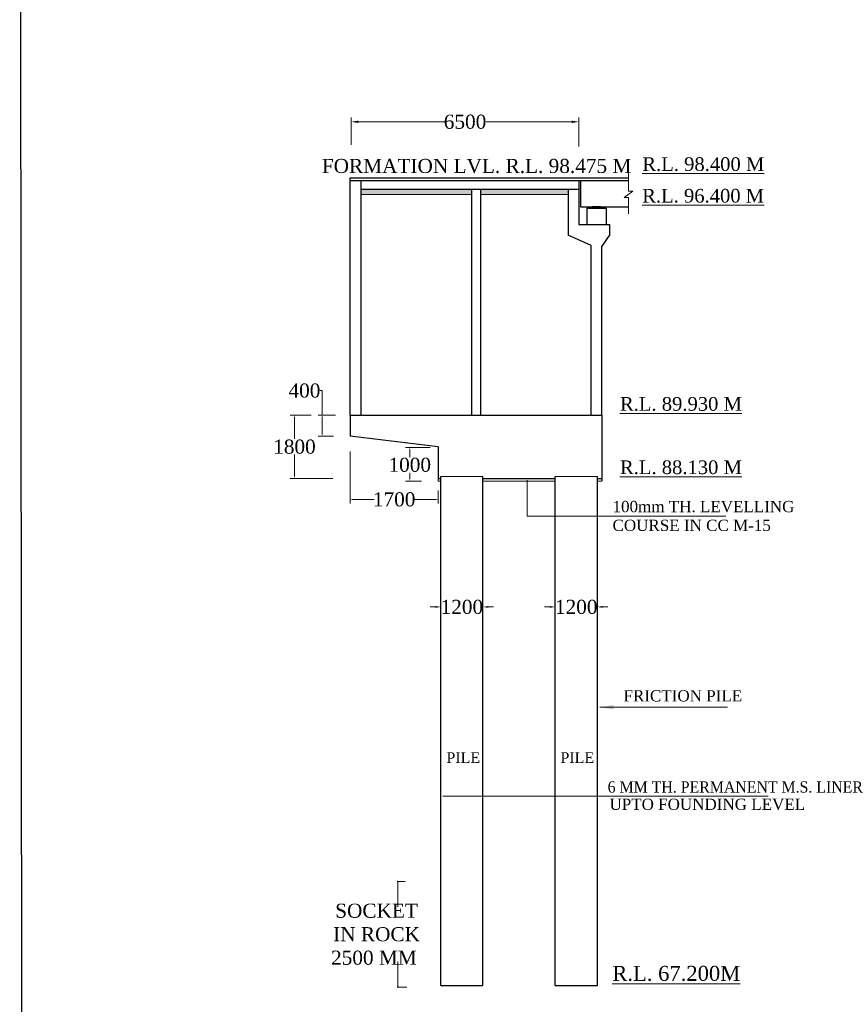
# Model space of a CAD drawing. Header units: millimetres. Extents: x 555781 to 21888299, y -694980 to 71431.
# Tile 4 of 10: x 21587880 to 21646595, y -280373 to -210491. Entities that reach past the tile are written whole.
import ezdxf
from ezdxf.enums import TextEntityAlignment as Align

# ---------------------------------------------------------------- set-up
doc = ezdxf.new("R2010")
doc.units = ezdxf.units.MM
doc.header["$LTSCALE"] = 1000
doc.header["$MEASUREMENT"] = 0
doc.linetypes.add('DASHED', pattern=[0.75, 0.5, -0.25])
doc.layers.get('0').update_dxf_attribs({"color": 250})
for name, color, linetype in [('dimension', 71, 'Continuous'), ('plan', 12, 'Continuous'), ('reinforcement', 7, 'Continuous'), ('text', 7, 'Continuous')]:
    doc.layers.add(name, color=color, linetype=linetype)
doc.styles.get("Standard").update_dxf_attribs({"font": 'times.ttf'})
doc.dimstyles.new('Abut-standard', dxfattribs={"dimtxt": 300, "dimasz": 200, "dimexe": 300, "dimexo": 50, "dimgap": 50, "dimtad": 0, "dimtih": 1, "dimtoh": 1, "dimdec": 0, "dimzin": 0, "dimdsep": 46, "dimtxsty": 'Standard', "dimblk": 'OBLIQUE', "dimcen": 0.09, "dimdle": 300, "dimclrd": 256, "dimclre": 256, "dimclrt": 256, "dimadec": 0, "dimazin": 0, "dimtp": 0.9995, "dimtm": 0.9995, "dimtfac": 1, "dimtdec": 0, "dimtix": 1, "dimtofl": 0, "dimtmove": 1, "dimatfit": 3, "dimfxl": 1, "dimtolj": 1, "dimtzin": 0, "dimlwd": 0, "dimlwe": 0, "dimarcsym": 0})
doc.dimstyles.get("Standard").update_dxf_attribs({"dimtxt": 150, "dimasz": 100, "dimexe": 50, "dimexo": 50, "dimgap": 50, "dimtad": 0, "dimtih": 1, "dimtoh": 1, "dimdec": 0, "dimzin": 0, "dimdsep": 46, "dimtxsty": 'Standard', "dimblk": 'ARCHTICK', "dimcen": 0.09, "dimclrd": 256, "dimclre": 256, "dimadec": 0, "dimazin": 0, "dimtfac": 1, "dimtdec": 0, "dimtix": 1, "dimtofl": 0, "dimtmove": 1, "dimatfit": 3, "dimfxl": 1, "dimtolj": 1, "dimtzin": 0, "dimlwd": 0, "dimlwe": 0, "dimarcsym": 0})

# ---------------------------------------------------------------- blocks, each defined once
blk = doc.blocks.new('*D261')
at = {"layer": 'Defpoints', "color": 0, "linetype": 'Continuous', "transparency": 16777216}
for p in [(21627598, -217738), (21611428, -219433), (21627598, -219541)]:
    blk.add_point(p, dxfattribs=at)
at = {"layer": 'dimension', "linetype": 'Continuous', "lineweight": 9, "transparency": 16777216}
for p, q in [((21611428, -219383), (21611428, -217438)), ((21611928, -217738), (21618045, -217738)), ((21627098, -217738), (21620982, -217738)), ((21627598, -219491), (21627598, -217438))]:
    blk.add_line(p, q, dxfattribs=at)
at = {"layer": 'dimension', "linetype": 'Continuous', "transparency": 16777216}
for points in [[(21611928, -217655), (21611928, -217821), (21611428, -217738)], [(21627098, -217655), (21627098, -217821), (21627598, -217738)]]:
    blk.add_solid(points, dxfattribs=at)
at = {"layer": 'dimension', "linetype": 'Continuous', "transparency": 16777216, "insert": (21619513, -217738), "char_height": 800, "attachment_point": 5}
blk.add_mtext('\\A1;{\\H1.25x;6500}', dxfattribs=at)
blk = doc.blocks.new('*D262')
at = {"layer": 'Defpoints', "color": 0, "linetype": 'Continuous', "transparency": 16777216}
for p in [(21625911, -250039), (21628910, -250039), (21625911, -252170)]:
    blk.add_point(p, dxfattribs=at)
at = {"layer": 'dimension', "linetype": 'Continuous', "lineweight": 13, "transparency": 16777216}
for p, q in [((21625911, -250089), (21625911, -252470)), ((21628910, -250089), (21628910, -252470)), ((21625536, -252170), (21625161, -252170)), ((21629285, -252170), (21629660, -252170))]:
    blk.add_line(p, q, dxfattribs=at)
at = {"layer": 'dimension', "linetype": 'Continuous', "transparency": 16777216}
for points in [[(21625536, -252107), (21625536, -252232), (21625911, -252170)], [(21629285, -252107), (21629285, -252232), (21628910, -252170)]]:
    blk.add_solid(points, dxfattribs=at)
at = {"layer": 'dimension', "linetype": 'Continuous', "transparency": 16777216, "insert": (21627411, -252170), "char_height": 525, "attachment_point": 5}
blk.add_mtext('\\A1;{\\H1.9048x;1200}', dxfattribs=at)
blk = doc.blocks.new('_Oblique')
at = {"color": 0, "linetype": 'ByBlock', "lineweight": -2}
blk.add_line((-0.5, -0.5), (0.5, 0.5), dxfattribs=at)
blk = doc.blocks.new('*D292')
at = {"layer": 'Defpoints', "color": 0, "linetype": 'Continuous', "transparency": 16777216}
for p in [(21608626, -238549), (21607397, -243049), (21610176, -243049)]:
    blk.add_point(p, dxfattribs=at)
at = {"layer": 'dimension', "linetype": 'Continuous', "lineweight": 0, "transparency": 16777216}
for p, q in [((21608576, -238549), (21607097, -238549)), ((21607397, -238699), (21607397, -240240)), ((21607397, -242899), (21607397, -241357)), ((21610126, -243049), (21607097, -243049))]:
    blk.add_line(p, q, dxfattribs=at)
at = {"layer": 'dimension', "linetype": 'Continuous', "transparency": 16777216}
for points in [[(21607372, -238699), (21607422, -238699), (21607397, -238549)], [(21607372, -242899), (21607422, -242899), (21607397, -243049)]]:
    blk.add_solid(points, dxfattribs=at)
at = {"layer": 'dimension', "linetype": 'Continuous', "lineweight": 9, "transparency": 16777216, "insert": (21607397, -240799), "char_height": 230, "attachment_point": 5}
blk.add_mtext('\\A1;{\\H4.3478x;1800}', dxfattribs=at)
blk = doc.blocks.new('*D291')
at = {"layer": 'Defpoints', "color": 0, "linetype": 'Continuous', "transparency": 16777216}
for p in [(21611354, -241087), (21617602, -243852), (21617602, -244540)]:
    blk.add_point(p, dxfattribs=at)
at = {"layer": 'dimension', "linetype": 'Continuous', "lineweight": 0, "transparency": 16777216}
for p, q in [((21611354, -241137), (21611354, -244840)), ((21611504, -244540), (21613064, -244540)), ((21617452, -244540), (21615892, -244540)), ((21617602, -243902), (21617602, -244840))]:
    blk.add_line(p, q, dxfattribs=at)
at = {"layer": 'dimension', "linetype": 'Continuous', "transparency": 16777216}
for points in [[(21611504, -244515), (21611504, -244565), (21611354, -244540)], [(21617452, -244515), (21617452, -244565), (21617602, -244540)]]:
    blk.add_solid(points, dxfattribs=at)
at = {"layer": 'dimension', "linetype": 'Continuous', "lineweight": 9, "transparency": 16777216, "insert": (21614478, -244540), "char_height": 230, "attachment_point": 5}
blk.add_mtext('\\A1;{\\H4.3478x;1700}', dxfattribs=at)
blk = doc.blocks.new('*D289')
at = {"layer": 'Defpoints', "color": 0, "linetype": 'Continuous', "transparency": 16777216}
for p in [(21610370, -238549), (21609375, -240048), (21610220, -240048)]:
    blk.add_point(p, dxfattribs=at)
at = {"layer": 'dimension', "linetype": 'Continuous', "lineweight": 0, "transparency": 16777216}
for p, q in [((21609225, -236818), (21609375, -236818)), ((21609375, -236818), (21609375, -238549)), ((21610320, -238549), (21609075, -238549)), ((21609375, -238699), (21609375, -239898)), ((21610170, -240048), (21609075, -240048))]:
    blk.add_line(p, q, dxfattribs=at)
at = {"layer": 'dimension', "linetype": 'Continuous', "transparency": 16777216}
for points in [[(21609350, -238699), (21609400, -238699), (21609375, -238549)], [(21609350, -239898), (21609400, -239898), (21609375, -240048)]]:
    blk.add_solid(points, dxfattribs=at)
at = {"layer": 'dimension', "linetype": 'Continuous', "lineweight": 9, "transparency": 16777216, "insert": (21608106, -236818), "char_height": 230, "attachment_point": 5}
blk.add_mtext('\\A1;{\\H4.3478x;400}', dxfattribs=at)
blk = doc.blocks.new('*D290')
at = {"layer": 'Defpoints', "color": 0, "linetype": 'Continuous', "transparency": 16777216}
for p in [(21617083, -240848), (21615586, -243234), (21616469, -243234)]:
    blk.add_point(p, dxfattribs=at)
at = {"layer": 'dimension', "linetype": 'Continuous', "lineweight": 0, "transparency": 16777216}
for p, q in [((21617033, -240848), (21615286, -240848)), ((21615586, -240998), (21615586, -241529)), ((21615586, -243084), (21615586, -242646)), ((21616419, -243234), (21615286, -243234))]:
    blk.add_line(p, q, dxfattribs=at)
at = {"layer": 'dimension', "linetype": 'Continuous', "transparency": 16777216}
for points in [[(21615561, -240998), (21615611, -240998), (21615586, -240848)], [(21615561, -243084), (21615611, -243084), (21615586, -243234)]]:
    blk.add_solid(points, dxfattribs=at)
at = {"layer": 'dimension', "linetype": 'Continuous', "lineweight": 9, "transparency": 16777216, "insert": (21615586, -242088), "char_height": 230, "attachment_point": 5}
blk.add_mtext('\\A1;{\\H4.3478x;1000}', dxfattribs=at)
blk = doc.blocks.new('*D353')
at = {"layer": 'Defpoints', "color": 0, "linetype": 'Continuous', "transparency": 16777216}
for p in [(21617789, -250039), (21620788, -250039), (21617789, -252170)]:
    blk.add_point(p, dxfattribs=at)
at = {"layer": 'dimension', "linetype": 'Continuous', "lineweight": 13, "transparency": 16777216}
for p, q in [((21617789, -250089), (21617789, -252470)), ((21620788, -250089), (21620788, -252470)), ((21617414, -252170), (21617039, -252170)), ((21621163, -252170), (21621538, -252170))]:
    blk.add_line(p, q, dxfattribs=at)
at = {"layer": 'dimension', "linetype": 'Continuous', "transparency": 16777216}
for points in [[(21617414, -252107), (21617414, -252232), (21617789, -252170)], [(21621163, -252107), (21621163, -252232), (21620788, -252170)]]:
    blk.add_solid(points, dxfattribs=at)
at = {"layer": 'dimension', "linetype": 'Continuous', "transparency": 16777216, "insert": (21619288, -252170), "char_height": 525, "attachment_point": 5}
blk.add_mtext('\\A1;{\\H1.9048x;1200}', dxfattribs=at)
blk = doc.blocks.new('_ArchTick')
at = {"color": 0, "linetype": 'ByBlock', "lineweight": 9, "const_width": 0.15}
blk.add_lwpolyline([(-0.5, -0.5), (0.5, 0.5)], dxfattribs=at)
blk = doc.blocks.new('*D601')
at = {"lineweight": 0, "ltscale": 10, "transparency": 16777216}
for p, q in [((21615266, -271651), (21614690, -271651)), ((21614740, -271651), (21614740, -273462)), ((21614740, -279151), (21614740, -277346)), ((21615376, -279151), (21614690, -279151))]:
    blk.add_line(p, q, dxfattribs=at)
at = {"layer": 'Defpoints', "color": 0, "ltscale": 10, "transparency": 16777216}
for p in [(21615316, -271651), (21614740, -279151), (21615426, -279151)]:
    blk.add_point(p, dxfattribs=at)
at = {"lineweight": 0, "ltscale": 10, "transparency": 16777216, "xscale": 100, "yscale": 100, "zscale": 100}
for p, rotation in [((21614740, -271651), 90), ((21614740, -279151), 270)]:
    blk.add_blockref('_ArchTick', p, dxfattribs=dict(at, rotation=rotation))
at = {"color": 0, "ltscale": 10, "transparency": 16777216, "insert": (21613039, -275404), "char_height": 150, "attachment_point": 5}
blk.add_mtext('\\A1;{\\H6.6667x; SOCKET \\P IN ROCK\\P2500 MM}', dxfattribs=at)

msp = doc.modelspace()

# ---------------------------------------------------------------- hatches: boundary and pattern name
at = {"layer": 'plan', "linetype": 'Continuous'}
msp.add_hatch(color=0, dxfattribs=at).paths.add_polyline_path([(21628534.6, -223773.2), (21628534.6, -223870.7), (21629159.7, -223870.7), (21629159.7, -223773.2)])
at = {"layer": 'text', "lineweight": 9}
h = msp.add_hatch(dxfattribs=at)
h.set_pattern_fill('AR-CONC', color=0, scale=80, style=0)
h.set_pattern_definition([(50, (0, 0), (573.808146, -50.201708), [60, -660]), (355, (0, 0), (-111.001067, 601.753707), [48, -528]), (100.4514445, (47.8, -4.2), (462.807077, 551.551993), [50.992154, -560.91369]), (46.1842, (0, 160), (853.793065, -132.415425), [90, -990]), (96.6356355, (71.15, 149), (747.729557, 779.29488), [76.488274, -841.371008]), (351.184164, (0, 160), (747.729556, 779.29488), [72, -792]), (21, (80, 120), (477.525642, -322.095113), [60, -660]), (326, (80, 120), (194.652266, 580.120036), [48, -528]), (71.4514447, (119.8, 93.16), (672.177901, 258.024922), [50.992152, -560.91369]), (37.5, (0, 0), (9.7278843, 266.315083), [0, -521.6, 0, -536, 0, -530]), (7.5, (0, 0), (210.45563, 315.5293695), [0, -305.6, 0, -509.6, 0, -202]), (327.5, (-178.4, 0), (427.057949, -18.0438974), [0, -200, 0, -624, 0, -828]), (317.5, (-258.4, 0), (466.5489355, 80.083986), [0, -260, 0, -414.4, 0, -588])])
h.paths.add_polyline_path([(21619975.9, -222523.7), (21612104.1, -222523.7), (21612104.1, -222898.5), (21619975.9, -222898.5)])
h.paths.add_polyline_path([(21626848, -222523.7), (21620600.9, -222523.7), (21620600.9, -222898.5), (21626848, -222898.5)])

# ---------------------------------------------------------------- linework, layer by layer
at = {"color": 0, "lineweight": 30, "ltscale": 10}
msp.add_line((21587879.5, -146637), (21588061.5, -323970.6), dxfattribs=at)
at = {"color": 0, "lineweight": 9}
for p, q in [((21631121.6, -221213.7), (21631121.6, -222658.3)), ((21631436.1, -222658.3), (21630819.6, -223104.5)), ((21631121.6, -222658.3), (21631436.1, -222658.3)), ((21630819.6, -223104.5), (21631121.6, -223104.5)), ((21631121.6, -223104.5), (21631121.6, -224262.8))]:
    msp.add_line(p, q, dxfattribs=at)
at = {"color": 0}
msp.add_line((21627644.9, -221898.6), (21631121.6, -221898.6), dxfattribs=at)
at = {"layer": 'plan', "color": 0, "linetype": 'Continuous'}
for p, q in [((21611354.2, -238548.8), (21611354.2, -221711.1)), ((21611354.2, -221898.6), (21631121.6, -221898.6)), ((21612104.1, -221898.6), (21612104.1, -238548.8)), ((21627598.1, -221898.6), (21627598.1, -225027.4)), ((21627707.4, -221898.6), (21627707.4, -223773.2)), ((21612104.1, -222523.7), (21627598.1, -222523.7)), ((21619975.9, -222523.7), (21619975.9, -238548.8)), ((21620600.9, -222524.3), (21620600.9, -238548.8)), ((21626848, -222523.7), (21626848, -225778.6)), ((21627707.4, -223773.2), (21631128, -223773.2)), ((21628159.6, -223870.7), (21629534.7, -223870.7)), ((21628159.6, -223870.7), (21628159.6, -225023.3)), ((21628534.6, -223870.7), (21628534.6, -223773.2)), ((21629159.7, -223773.2), (21628534.6, -223773.2)), ((21629159.7, -223870.7), (21629159.7, -223773.2)), ((21629534.7, -223870.7), (21629534.7, -225023.3)), ((21627598.1, -225027.4), (21629787.8, -225027.4)), ((21629787.8, -225741.2), (21629787.8, -225027.4)), ((21628472.6, -226527.4), (21626848, -225778.6)), ((21629787.8, -225741.2), (21629222.5, -226559.7)), ((21628472.6, -238548.8), (21628472.6, -226527.4)), ((21629222.5, -238548.8), (21629222.5, -226559.7)), ((21611354.2, -238548.8), (21629222.5, -238548.8)), ((21617601.7, -240797.9), (21611354.2, -240048.2)), ((21617601.7, -240797.9), (21617601.7, -243047)), ((21617789.1, -279040), (21617789.1, -242922)), ((21620787.9, -279040), (21620787.9, -242922)), ((21620787.9, -243047), (21621850.2, -243047)), ((21621850.2, -243047), (21622599.9, -243047)), ((21622599.9, -243047), (21625911.4, -243047)), ((21625911.4, -279040), (21625911.4, -242922)), ((21628910.2, -279040), (21628910.2, -242922))]:
    msp.add_line(p, q, dxfattribs=at)
at = {"layer": 'plan', "color": 0, "linetype": 'Continuous', "lineweight": 9}
for p, q in [((21612104.1, -222898.5), (21619975.9, -222898.5)), ((21620600.9, -222898.5), (21626848, -222898.5))]:
    msp.add_line(p, q, dxfattribs=at)
at = {"layer": 'reinforcement', "color": 0, "linetype": 'Continuous'}
for p, q in [((21611354.2, -238548.8), (21611354.2, -240048.2)), ((21629222.5, -238548.8), (21629222.5, -243234.4)), ((21617789.1, -279040), (21620787.9, -279040)), ((21625911.4, -279040), (21628910.2, -279040))]:
    msp.add_line(p, q, dxfattribs=at)
at = {"layer": 'text', "color": 0}
for p, q in [((21611354.2, -221711.1), (21631121.6, -221711.1)), ((21617601.7, -243051.4), (21617789.1, -243051.4)), ((21628910.2, -243047), (21629222.5, -243047))]:
    msp.add_line(p, q, dxfattribs=at)
at = {"layer": 'text', "color": 0, "lineweight": 9}
for p, q in [((21617601.7, -243047), (21617601.7, -243234.4)), ((21617601.7, -243234.4), (21617789.1, -243234.4)), ((21620787.9, -243234.4), (21621850.2, -243234.4)), ((21621850.2, -243234.4), (21622599.9, -243234.4)), ((21622599.9, -243234.4), (21625911.4, -243234.4)), ((21628910.2, -243234.4), (21629222.5, -243234.4))]:
    msp.add_line(p, q, dxfattribs=at)
at = {"layer": 'text', "color": 0, "linetype": 'DASHED', "lineweight": 15, "ltscale": 300}
for p, q in [((21620787.9, -242922), (21617789.1, -242922)), ((21628910.2, -242922), (21625911.4, -242922))]:
    msp.add_line(p, q, dxfattribs=at)
at = {"layer": 'text', "color": 0, "lineweight": 9}
msp.add_arc((21626100.3, -221711.7), 0.625, 90, 180, dxfattribs=at)

# ---------------------------------------------------------------- texts
at = {"color": 0, "linetype": 'Continuous'}
for s, p in [('FRICTION PILE', (21630770.1, -258877.4)), ('6 MM TH. PERMANENT M.S. LINER', (21629640.8, -265348)), ('UPTO FOUNDING LEVEL', (21629773.4, -266575))]:
    msp.add_text(s, height=800, dxfattribs=at).set_placement(p)
at = {"linetype": 'Continuous', "insert": (21629989.4, -244645.3), "char_height": 800, "width": 15031.111, "attachment_point": 1}
msp.add_mtext('100mm TH. LEVELLING \\PCOURSE IN CC M-15', dxfattribs=at)
at = {"layer": 'plan', "color": 0, "linetype": 'Continuous'}
msp.add_text('FORMATION LVL. R.L. 98.475 M', height=1000, dxfattribs=at).set_placement((21609340.1, -220369.9), align=Align.TOP_LEFT)
at = {"layer": 'text', "color": 7, "lineweight": 13}
for p in [(21617628, -263237.5), (21625728, -263237.5)]:
    msp.add_text('  PILE ', height=750, dxfattribs=at).set_placement(p)
at = {"layer": 'text', "color": 0, "lineweight": 9}
msp.add_text('%%UR.L. 67.200M', height=1062.075, dxfattribs=at).set_placement((21629973.3, -278708.5))
at = {"layer": 'text', "lineweight": 9, "char_height": 968.75, "width": 23164.122, "attachment_point": 1}
for s, insert in [('{\\LR.L. 98.400 M}', (21632105.6, -220256.4)), ('{\\LR.L. 96.400 M}', (21632096.2, -222501.2)), ('{\\LR.L. 89.930 M }', (21630517.4, -237274.2)), ('{\\LR.L. 88.130 M}', (21630517.4, -241772.9))]:
    msp.add_mtext(s, dxfattribs=dict(at, insert=insert))

# ---------------------------------------------------------------- dimensions: what is measured, and where the dimension line sits
at = {"color": 0, "ltscale": 10}
dim = msp.add_linear_dim(base=(21614739.9, -279151.2), p1=(21615315.8, -271651.2), p2=(21615426.2, -279151.2), angle=90, text='{\\H6.6667x; SOCKET \\P IN ROCK\\P2500 MM}', dimstyle='Standard', override={"dimpost": '\\X', "dimfxl": 300}, dxfattribs=at)
dim.commit()
dim.dimension.update_dxf_attribs({"geometry": '*D601', "text_midpoint": (21613038.7, -275403.9), "dimtype": 160})
at = {"layer": 'dimension', "color": 0, "linetype": 'Continuous'}
for base, p1, p2, text, override, picture, middle in [((21627598.1, -217738), (21611428.5, -219433.2), (21627598.1, -219540.5), '{\\H1.25x;6500}', {"dimtxt": 800, "dimasz": 500, "dimsah": 1, "dimlwd": 9, "dimlwe": 9}, '*D261', (21619513.3, -217738)), ((21617789.1, -252169.5), (21620787.9, -250039), (21617789.1, -250039), '{\\H1.9048x;1200}', {"dimtxt": 525, "dimasz": 375, "dimsah": 1, "dimlwd": 13, "dimlwe": 13}, '*D353', (21619288.5, -252169.5)), ((21625911.4, -252169.5), (21628910.2, -250039), (21625911.4, -250039), '{\\H1.9048x;1200}', {"dimtxt": 525, "dimasz": 375, "dimsah": 1, "dimlwd": 13, "dimlwe": 13}, '*D262', (21627410.8, -252169.5))]:
    dim = msp.add_linear_dim(base=base, p1=p1, p2=p2, text=text, dimstyle='Abut-standard', override=override, dxfattribs=at)
    dim.commit()
    dim.dimension.update_dxf_attribs({"geometry": picture, "text_midpoint": middle})
at = {"layer": 'dimension', "linetype": 'Continuous', "lineweight": 9}
for base, p1, p2, text, picture, middle in [((21609375.4, -240048.2), (21610369.5, -238548.8), (21610220, -240048.2), '{\\H4.3478x;400}', '*D289', (21609089, -236818.3)), ((21607397.1, -243048.8), (21608625.5, -238548.8), (21610175.8, -243048.8), '{\\H4.3478x;1800}', '*D292', (21607397.1, -240798.8)), ((21615586, -243234.4), (21617082.5, -240847.9), (21616468.5, -243234.4), '{\\H4.3478x;1000}', '*D290', (21615586, -242087.8))]:
    dim = msp.add_linear_dim(base=base, p1=p1, p2=p2, angle=90, text=text, dimstyle='Abut-standard', override={"dimtxt": 230, "dimasz": 150, "dimsah": 1}, dxfattribs=at)
    dim.commit()
    dim.dimension.update_dxf_attribs({"geometry": picture, "text_midpoint": middle, "dimtype": 160})
dim = msp.add_linear_dim(base=(21617601.7, -244539.8), p1=(21611354.2, -241086.8), p2=(21617601.7, -243852.5), text='{\\H4.3478x;1700}', dimstyle='Abut-standard', override={"dimtxt": 230, "dimasz": 150, "dimsah": 1}, dxfattribs=at)
dim.commit()
dim.dimension.update_dxf_attribs({"geometry": '*D291', "text_midpoint": (21614477.9, -244539.8)})

# ---------------------------------------------------------------- leaders
for points, override in [([(21623928.5, -243162.4), (21623928.5, -245731.6), (21638045.5, -245731.6)], {"dimasz": 175}), ([(21629075.4, -259291), (21638148.5, -259291)], {"dimtxt": 230, "dimasz": 1000}), ([(21617934.9, -265599.5), (21620685.2, -265599.5)], {"dimtxt": 230, "dimasz": 250}), ([(21620685.2, -265599.5), (21630849, -265599.5)], {"dimtxt": 230, "dimasz": 250}), ([(21626059.9, -265599.5), (21628957.9, -265599.5)], {"dimtxt": 230, "dimasz": 250}), ([(21628810.2, -265599.5), (21641037.7, -265599.5)], {"dimtxt": 230, "dimasz": 250})]:
    msp.add_leader(points, dimstyle='Abut-standard', override=override, dxfattribs=at)

doc.saveas('drawing.dxf')
